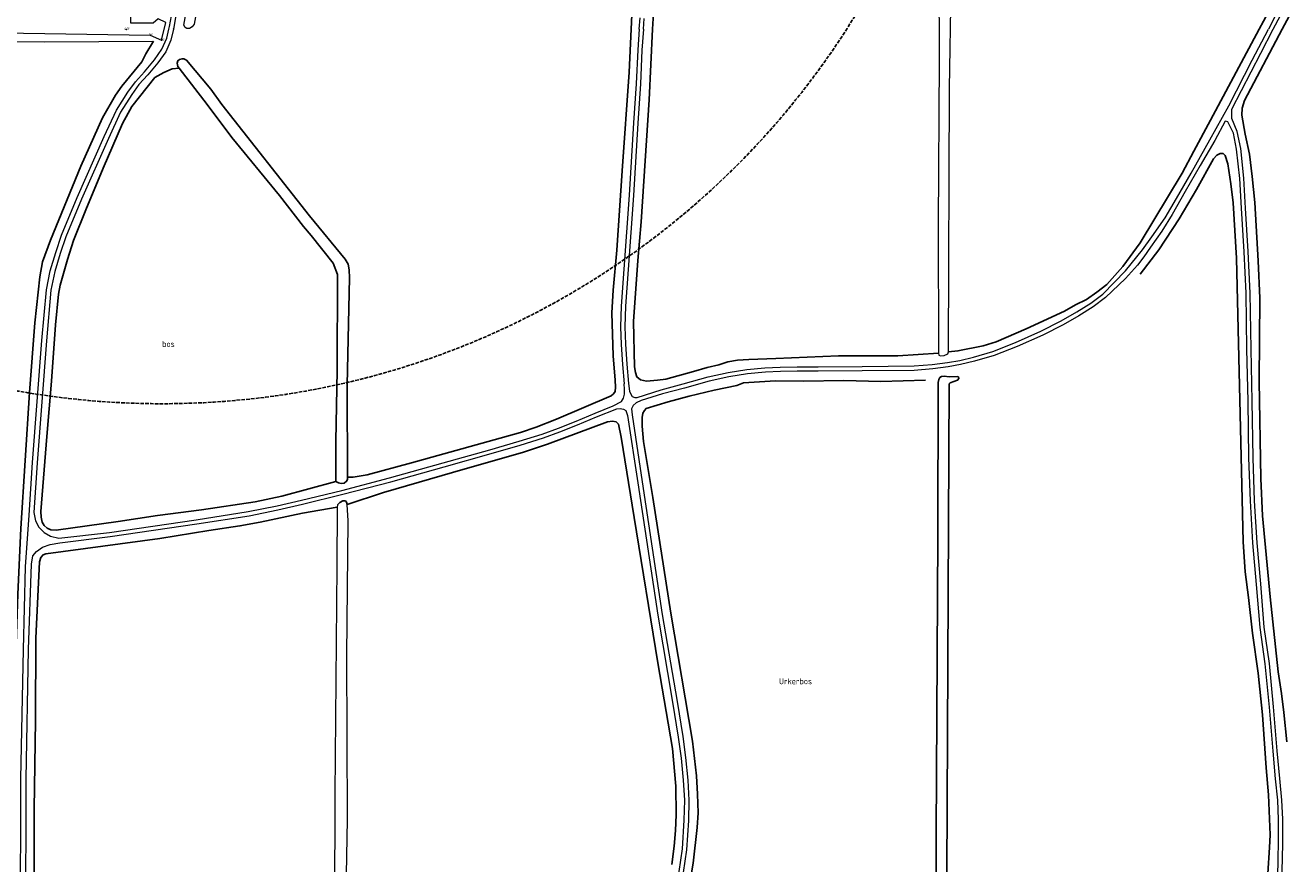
# Model space of a CAD drawing. Extents: x 168769 to 512904, y 516715 to 1559940.
# Tile 193 of 256: x 169120 to 169646, y 520654 to 521002. Entities that reach past the tile are written whole.
import ezdxf
from ezdxf.enums import TextEntityAlignment as Align

# ---------------------------------------------------------------- set-up
doc = ezdxf.new("R2010")
doc.units = 0
doc.header["$MEASUREMENT"] = 0
doc.linetypes.add('OVERBOUW', pattern=[2, 1.5, -0.5])
doc.layers.get('0').update_dxf_attribs({"linetype": 'CONTINUOUS'})
for name, color, linetype, lineweight in [('H01_HOOGTEPUNT', 7, 'CONTINUOUS', 18), ('H01_SYMBOOL', 7, 'CONTINUOUS', 18), ('T09_INSTEEKSLOOT', 72, 'CONTINUOUS', 0), ('T51_CULTUURSCHEIDING', 3, 'CONTINUOUS', 0), ('V00_kant_verharding', 252, 'CONTINUOUS', 0), ('W01_Kant_sloot', 140, 'CONTINUOUS', 0)]:
    doc.layers.add(name, color=color, linetype=linetype, lineweight=lineweight)
for name, color, linetype in [('nieuwemutatie', 2, 'OVERBOUW'), ('T07_SLOOT_GREPPEL', 140, 'CONTINUOUS'), ('Z05_Cultuuraanduiding', 3, 'CONTINUOUS'), ('Z09_FUNCTIEAANDUIDING', 7, 'CONTINUOUS')]:
    doc.layers.add(name, color=color, linetype=linetype)
doc.styles.add('ISOCP', font='isocp.shx', dxfattribs={"height": 1.8})
doc.styles.get("Standard").update_dxf_attribs({"font": 'ISOB.SHX'})

# ---------------------------------------------------------------- blocks, each defined once
blk = doc.blocks.new('HPUNT')
blk.add_circle((0, 0), 0.267)

msp = doc.modelspace()

# ---------------------------------------------------------------- linework, layer by layer
at = {"layer": 'nieuwemutatie'}
msp.add_circle((169176.9, 521182.32), 337.74, dxfattribs=at)
at = {"layer": 'T07_SLOOT_GREPPEL'}
for points in [[(169371.8, 521000), (169372.5, 521015), (169373, 521021.8), (169374, 521026.7), (169375.2, 521031.5), (169376.4, 521035.2), (169377.4, 521037.3), (169381.5, 521042.7), (169390.2, 521050.9), (169398.3, 521057.9), (169405.7, 521062.5), (169421.1, 521070.9), (169481.8, 521101.3), (169501.2, 521109.5), (169527.6, 521120.1), (169553.2, 521131.5), (169568.9, 521137.8), (169581, 521141.2), (169588.2, 521142.6), (169596.1, 521143.2), (169614.8, 521143.6), (169633.8, 521143.7), (169638.3, 521145.3), (169643.3, 521148)], [(169380.7, 521000), (169381.8, 521017.9), (169383.6, 521026.1), (169386.6, 521033), (169388.5, 521035.9), (169396.3, 521043.4), (169413.3, 521055.3), (169425.7, 521062.5), (169440.1, 521070.1), (169468.2, 521084.3), (169486.2, 521092.9), (169503, 521099.9)], [(169642.1, 521000), (169653.4, 521021.2), (169657.6, 521030.5), (169674.4, 521061.3), (169680.8, 521070.2), (169686.1, 521075.4), (169691.6, 521079.2), (169698.8, 521082.4), (169707.8, 521085.6)], [(169632.5, 521000), (169639.7, 521013.5), (169670.3, 521069.4), (169676.7, 521077.1), (169680.7, 521080.5), (169683.6, 521082.5)], [(169117.92, 520508.08), (169116.7, 520523), (169115.9, 520548.2), (169114.5, 520612.7), (169114.5, 520641.1), (169114.8, 520664.4), (169114.7, 520689.1), (169115.5, 520706.9), (169116.3, 520740.8), (169117.1, 520765.5), (169118.3, 520792.8), (169121.9, 520849.2), (169124.1, 520878.2), (169126.3, 520897.2), (169127.3, 520903.4), (169130.7, 520912.4), (169143.2, 520943.2), (169152.2, 520963.2), (169157.6, 520972.7), (169160.3, 520976.4), (169168.6, 520986.5), (169170.2, 520989.8), (169173.39, 520995.06)], [(169254.2, 520814.1), (169256.3, 520814.1), (169262.2, 520815.1), (169280.6, 520820), (169325.8, 520832.6), (169332.4, 520834.9), (169340.8, 520838.2), (169363.5, 520847.8), (169364.5, 520848.7), (169365.1, 520849.7), (169365.3, 520851.5), (169365.2, 520854.4), (169364.3, 520864.4), (169363.7, 520882.3), (169364.3, 520891.7), (169365.9, 520908.3), (169368, 520941.2), (169371, 520982.2), (169371.8, 521000)], [(169380.7, 521000), (169379.2, 520970.7), (169375.9, 520920.1), (169374.5, 520904), (169372.8, 520878.7), (169373.2, 520859.9), (169373.6, 520857.5), (169374.2, 520855.7), (169375.7, 520854.5), (169378.1, 520854), (169382.7, 520854.3), (169386.2, 520854.8), (169397.7, 520857.9), (169403.3, 520859.6), (169408.2, 520860.7), (169411.9, 520861.9), (169416, 520862.6), (169420.7, 520863), (169431.8, 520863.3), (169457.9, 520864.4), (169482.5, 520864.5), (169499.4, 520865.5)], [(169503.6, 520866.1), (169507.5, 520866.5), (169517.9, 520868.6), (169523.4, 520870.3), (169535.8, 520875.6), (169551.7, 520883), (169556.3, 520885.6), (169560.8, 520887.9), (169565.1, 520890.9), (169569.3, 520894.1), (169575.9, 520901.5), (169583.1, 520911.3), (169600.6, 520940.2), (169605.4, 520949.4), (169612.4, 520962.2), (169632.5, 521000)], [(169644, 520704.2), (169642.8, 520716.4), (169641.8, 520724.3), (169640.4, 520733.3), (169637.1, 520764.5), (169634, 520798), (169633.2, 520813.5), (169632.6, 520853.9), (169632.8, 520888.4), (169632.2, 520903.9), (169630.7, 520928.1), (169629.7, 520938.9), (169628.5, 520948.1), (169626.7, 520956.5), (169625.4, 520964.4), (169625.5, 520967.3), (169626.4, 520970.4), (169642.1, 521000)], [(169183.2, 520985.9), (169183.49, 520986.9), (169184.17, 520987.41), (169185.3, 520987.77), (169186.05, 520987.74), (169187.1, 520987.2)], [(169183.2, 520985.9), (169183.5, 520984.6), (169184.1, 520983.9)], [(169249.1, 520812.3), (169250.3, 520811.7), (169251.3, 520811.5), (169252.6, 520811.6), (169253.6, 520812.4), (169254, 520813.2), (169253.8, 520852.4), (169254.8, 520896.8), (169254.7, 520900.2), (169254.3, 520902.5), (169253, 520904.6), (169238.2, 520922.5), (169201.8, 520968.7), (169197.2, 520975.1), (169187.1, 520987.2)], [(169184.1, 520983.9), (169181.2, 520983.6), (169177.7, 520982), (169174, 520979.9), (169167.6, 520972), (169164.5, 520967.9), (169160.6, 520960.9), (169152.5, 520942.3), (169145.3, 520925.1), (169140.2, 520912.3), (169137.7, 520904.4), (169134.7, 520893.8), (169134, 520890.1), (169132.8, 520877.3), (169131.1, 520853.9), (169129.1, 520831), (169126.7, 520799.8), (169126.8, 520797.5), (169127.2, 520795.4), (169128, 520794), (169129.3, 520792.9), (169130.8, 520792.2), (169133, 520792.1), (169158.7, 520795.7), (169175.1, 520798.2), (169193.4, 520800.5), (169215.7, 520803.9), (169226.7, 520806.2), (169249.1, 520812.3)], [(169184.1, 520983.9), (169195.7, 520968.8), (169206, 520955), (169225.7, 520931), (169235.7, 520918.1), (169238.9, 520914.4), (169248.1, 520902.9), (169249.9, 520898.2), (169249.7, 520858.4), (169249.2, 520829.1), (169249.1, 520812.3)], [(169583.2, 520898.4), (169590.9, 520908.5), (169599.3, 520921.3), (169606.6, 520933.5), (169613.6, 520946.2), (169615, 520947.7), (169616.4, 520948.4), (169617.6, 520948.4), (169618.5, 520947.6), (169619.5, 520944.1), (169620.8, 520935.9), (169621.8, 520928), (169623.1, 520905), (169625.9, 520787.3), (169626.7, 520774.8), (169628.1, 520764.2), (169629.8, 520749.4), (169632.2, 520732.8), (169633.9, 520715.5), (169635.4, 520693.5), (169636.4, 520682.3), (169637.1, 520665.7), (169636.9, 520660.4), (169635.4, 520638.8)], [(169394.1, 520633.5), (169397.6, 520653.9), (169399.2, 520668.7), (169399.6, 520674.8), (169399.4, 520682.5), (169398.9, 520690.1), (169397.2, 520704.5), (169388.3, 520757.7), (169380.8, 520805.7), (169376.9, 520828.9), (169376.4, 520835.3), (169376.4, 520838.8), (169376.6, 520840.6), (169377.3, 520841.8), (169378, 520842.6), (169387.2, 520845.4), (169395.9, 520847.7), (169406.3, 520850.2), (169415.6, 520852.2), (169418.4, 520853.2), (169431.7, 520854.1), (169443.4, 520854), (169460.1, 520854.2), (169475.5, 520853.8), (169494, 520854.4)], [(169498.38, 520501.35), (169498.5, 520666.1), (169499.1, 520789.4), (169499.2, 520853.4), (169499.5, 520854.7), (169499.9, 520855.4), (169500.7, 520855.9), (169501.8, 520856), (169503.9, 520855.7), (169507.1, 520855.9), (169507.7, 520855.7), (169507.9, 520855.1), (169507.3, 520854.3), (169504.2, 520853.2), (169503.8, 520852.8), (169502.9, 520649.3), (169502.7, 520500)], [(169253.9, 520802.7), (169268.9, 520807.8), (169302.8, 520817.6), (169326.7, 520824.3), (169337.1, 520827.8), (169362, 520837.1), (169364, 520837.4), (169365.5, 520837), (169366.5, 520836.1), (169367.7, 520830.7), (169373, 520797.3), (169382.9, 520737), (169389, 520701.5), (169390.4, 520685.9), (169390.5, 520674), (169390.2, 520667.5), (169389.6, 520660.9), (169388.7, 520653.4)], [(169249.7, 520801.7), (169235.3, 520799.1), (169217.7, 520795.4), (169209.3, 520793.9), (169196.4, 520792), (169176.1, 520788.7), (169128.7, 520782.3), (169127.6, 520781.9), (169126.7, 520780.7), (169126.1, 520778.9), (169124.6, 520747.3), (169124.4, 520713.1), (169123.9, 520676.3), (169123.8, 520598.3), (169124.6, 520570.4), (169125.3, 520537), (169126.6, 520507.47)], [(169249.9, 520802.6), (169250.8, 520803.6), (169252, 520804.3), (169253.1, 520804.3), (169253.6, 520803.7), (169253.9, 520802.7)]]:
    msp.add_lwpolyline(points, dxfattribs=at)
at = {"layer": 'T09_INSTEEKSLOOT'}
for points in [[(169342.53, 521134.26), (169324.28, 521119.02), (169198.84, 521017.87), (169195.38, 521014.85), (169193.5, 521012.83), (169192.58, 521011.46), (169191.64, 521008.86), (169190.37, 521002.11), (169189.54, 521000.99), (169188.45, 521000.28), (169187.25, 521000.28), (169186.6, 521000.77), (169186.03, 521001.67), (169187.57, 521009.98), (169188.11, 521011.43)], [(169503.6, 520866.1), (169504, 520975.4), (169504.6, 521017.3), (169504.9, 521018.7), (169505.5, 521019.9), (169525.4, 521036.1), (169552.4, 521058.4), (169569, 521071.4), (169588.1, 521086), (169602.5, 521098.1), (169618.8, 521111.3), (169645.3, 521132.1)], [(169503, 521099.9), (169499.6, 521022.4), (169499.7, 520987.3), (169499.3, 520918.9), (169499.4, 520865.5)], [(169499.4, 520865.5), (169499.6, 520864.7), (169500.3, 520864.5), (169501.7, 520864.6), (169503.3, 520865.3), (169503.6, 520866.1)], [(169249.7, 520801.7), (169249.6, 520777.1), (169248.7, 520682.6), (169248.5, 520590.3), (169248.96, 520507.55)], [(169249.9, 520802.6), (169249.7, 520801.7)], [(169252.41, 520508.19), (169252.9, 520534.5), (169252.9, 520611.1), (169254, 520672), (169253.7, 520740.1), (169254.3, 520796), (169253.9, 520802.7)]]:
    msp.add_lwpolyline(points, dxfattribs=at)
at = {"layer": 'T51_CULTUURSCHEIDING'}
msp.add_lwpolyline([(169004.62, 520509.18), (169004.8, 520654.76), (169006.4, 520780.07), (169006.7, 520904.14), (169009.2, 520990.69), (169009.59, 520995.81), (169128.1, 520994.8), (169173.39, 520995.06)], dxfattribs=at)
at = {"layer": 'V00_kant_verharding'}
for points in [[(169638.4, 521000), (169644.4, 521011.4), (169651.7, 521025.5), (169654.3, 521030.9), (169664.2, 521049.8), (169672.3, 521064.8), (169677.3, 521071.3), (169680.7, 521075.6), (169685.3, 521079.1), (169691.3, 521082.7), (169698.5, 521085.9), (169707.2, 521088.6), (169710.2, 521089.5), (169723.68, 521092.97), (169728.54, 521094.02), (169732.26, 521094.89), (169743.34, 521097.95)], [(169649.9, 521025.6), (169640.1, 521007.1), (169636.4, 521000)], [(169179.8, 521000), (169180.1, 521001.1), (169180.91, 521005.62)], [(169181.8, 521000), (169182, 521000.7), (169182.9, 521005.8), (169183.23, 521007.49)], [(169375.1, 521000), (169375.5, 521004.7)], [(169376.9, 521000), (169377.2, 521004.5)], [(169121.73, 520500), (169120.4, 520522), (169118.9, 520561.5), (169118.2, 520626.9), (169118.4, 520688.9), (169119.4, 520742.6), (169120.3, 520776.9), (169121.8, 520798.4), (169123.2, 520820.2), (169127.1, 520870.8), (169129, 520891.9), (169130.6, 520899.8), (169132.9, 520907.4), (169135.3, 520914.5), (169141.8, 520930.2), (169153, 520955.5), (169158.1, 520966.4), (169162.8, 520973.9), (169165.9, 520978.1), (169169.7, 520982.3), (169173.8, 520987.3), (169176.9, 520991.7), (169179, 520996.3), (169179.8, 521000)], [(169181.8, 521000), (169180.7, 520995.5), (169178.5, 520990.6), (169175.2, 520986.1), (169171.1, 520981.1), (169167.4, 520977), (169164.4, 520972.9), (169159.8, 520965.6), (169154.7, 520954.7), (169143.6, 520929.5), (169137.1, 520913.9), (169134.7, 520906.9), (169132.5, 520899.4), (169130.8, 520891.7), (169129, 520870.7), (169125.1, 520820.1), (169123.8, 520799.4), (169124.4, 520796), (169125.8, 520793.3), (169128.1, 520791.1), (169130.7, 520789.6), (169134.2, 520788.8), (169155.2, 520791.2), (169191.2, 520796.4), (169212.8, 520799.8), (169224.8, 520802.2), (169234.9, 520804.5), (169251.6, 520808.6), (169271.5, 520813.8), (169293.7, 520820), (169313.1, 520825.5), (169325.3, 520829), (169334.9, 520832), (169341.6, 520834.5), (169348.9, 520837.3), (169356.8, 520840.7), (169364.3, 520843.7)], [(169375.1, 521000), (169374.5, 520991.5), (169373.8, 520977.3), (169372.8, 520961.1), (169370.9, 520931.1), (169368.7, 520900.4), (169367.7, 520885.1), (169367.3, 520876.5), (169367.6, 520869.2), (169368.2, 520860.9), (169368.9, 520852.8)], [(169376.9, 521000), (169376.2, 520991.3), (169375.6, 520977.3), (169374.6, 520961), (169372.7, 520931), (169370.5, 520900.3), (169369.4, 520885), (169369.1, 520876.5), (169369.4, 520869.3), (169370, 520861), (169370.7, 520853)], [(169374.3, 520847.2), (169384.2, 520850.4), (169393.4, 520852.8), (169403.7, 520855.7), (169412, 520857.5), (169419.8, 520858.8), (169427.3, 520859.5), (169433.7, 520859.8), (169440.7, 520859.9), (169449.4, 520859.9), (169467.7, 520860), (169489.3, 520860.3), (169496.8, 520860.9), (169503.1, 520861.7), (169508.2, 520862.5), (169513.9, 520863.9), (169522, 520866.3), (169531.4, 520870), (169541.9, 520874.7), (169550.3, 520879), (169556.9, 520882.7), (169562.6, 520886.3), (169567.6, 520890.1), (169577, 520899.7), (169584.1, 520908.4), (169588, 520913.9), (169593.5, 520921.7), (169598.2, 520929.7), (169604.3, 520940.3), (169612.1, 520954.1), (169620, 520968.2), (169629.6, 520987.1), (169636.4, 521000)], [(169642, 520648.4), (169642.2, 520655.2), (169642.4, 520663.1), (169642.4, 520672.2), (169642, 520680.1), (169641.1, 520689.1), (169640.1, 520700.5), (169638.5, 520718.8), (169636.8, 520736.8), (169634.7, 520751.8), (169633.3, 520769.8), (169631.7, 520786.9), (169630.6, 520804.3), (169630.1, 520822.1), (169629.7, 520845.6), (169629.2, 520867.2), (169628.8, 520890.5), (169628, 520907.7), (169626.9, 520925.8), (169626.2, 520938.2), (169624.9, 520950.5), (169623.4, 520957.6), (169621.2, 520962.9), (169621.2, 520966.8), (169633.2, 520990.1), (169638.4, 521000)], [(169640.3, 520648.5), (169640.4, 520655.3), (169640.6, 520663.1), (169640.6, 520672.1), (169640.3, 520680), (169639.4, 520688.9), (169638.4, 520700.4), (169636.8, 520718.7), (169635, 520736.6), (169633, 520751.7), (169631.5, 520769.6), (169629.9, 520786.8), (169628.9, 520804.3), (169628.3, 520822.1), (169628, 520845.6), (169627.5, 520867.2), (169627.1, 520890.5), (169626.3, 520907.6), (169625.2, 520925.7), (169624.5, 520938.1), (169623.2, 520950.2), (169621.9, 520956.8), (169619.5, 520961.6), (169618.5, 520961.9), (169614.2, 520953.8), (169608.1, 520943.4), (169601.9, 520932.6), (169596.5, 520923.1), (169592.1, 520916.2), (169587.5, 520909.5), (169584.7, 520905.5), (169582, 520902.1), (169577.1, 520896.6), (169568.7, 520888.7), (169563.6, 520884.8), (169557.7, 520881.1), (169551.2, 520877.3), (169542.7, 520873), (169532.1, 520868.3), (169522.5, 520864.6), (169514.3, 520862.2), (169508.5, 520860.8), (169503.4, 520859.9), (169497, 520859.1), (169489.3, 520858.4), (169467.7, 520858.2), (169449.4, 520858.1), (169440.7, 520858.1), (169433.8, 520858), (169427.5, 520857.7), (169420.1, 520857), (169412.4, 520855.7), (169404.2, 520853.9), (169393.9, 520851.1), (169384.8, 520848.7), (169375.9, 520845.9)], [(169370.7, 520853), (169371.1, 520849.8), (169371.6, 520848.5), (169372.2, 520847.6), (169373.3, 520847.1), (169374.3, 520847.2)], [(169364.3, 520843.7), (169367.8, 520845.5), (169368.6, 520846.9), (169369, 520848.5), (169369, 520850.6), (169368.9, 520852.8)], [(169120.4, 520626.9), (169120.6, 520688.9), (169121.6, 520742.6), (169122.8, 520778), (169123.4, 520781.5), (169124.9, 520783.3), (169127.4, 520785), (169130.6, 520786.1), (169134.6, 520786.9), (169155.5, 520789.5), (169191.4, 520794.8), (169213.1, 520798.1), (169225.1, 520800.5), (169235.3, 520802.9), (169252, 520807), (169272, 520812.2), (169294.1, 520818.4), (169313.6, 520823.9), (169325.7, 520827.4), (169335.4, 520830.4), (169342.2, 520832.9), (169349.5, 520835.8), (169357.4, 520839.2), (169365.8, 520842.5)], [(169365.8, 520842.5), (169367.2, 520842.6), (169368.6, 520842.3), (169369.6, 520841.8), (169370.3, 520839.7)], [(169375.9, 520845.9), (169373.8, 520844.9), (169372.6, 520843.8), (169371.9, 520842.5), (169372.2, 520840)], [(169370.3, 520839.7), (169374.5, 520811.8), (169382.9, 520756.8), (169389, 520720.7), (169391.3, 520706.2), (169392.6, 520697.5), (169393.4, 520688.3), (169393.9, 520680.1), (169393.7, 520671.7), (169393, 520659.8), (169391.6, 520650.4), (169389.9, 520640.2), (169386.4, 520623.2), (169380, 520593.4), (169375.4, 520571.1), (169372.3, 520554.3), (169370, 520535.9), (169367.2, 520513.6), (169366.18, 520500)], [(169372.2, 520840), (169376.3, 520812.1), (169384.7, 520757.1), (169390.9, 520721), (169393.2, 520706.5), (169394.4, 520697.7), (169395.3, 520688.4), (169395.7, 520680.1), (169395.6, 520671.6), (169394.8, 520659.5), (169393.4, 520650.1), (169391.8, 520639.8), (169388.2, 520622.8), (169381.8, 520593.1), (169377.2, 520570.7), (169374.2, 520554), (169371.8, 520535.7), (169369.1, 520513.5), (169367.99, 520500)]]:
    msp.add_lwpolyline(points, dxfattribs=at)
at = {"layer": 'W01_Kant_sloot'}
msp.add_lwpolyline([(169008.65, 521354.94), (169005.92, 521171.55), (169004.45, 521107.73), (168998.78, 520850.17), (168993.11, 520323.63), (168992.63, 520307.91), (168993.71, 520305.69), (168996.05, 520305.75), (168997.59, 520307.18), (169003.15, 520850.18), (169005.55, 520998.02), (169005.6, 521000.22), (169172.09, 520997.56), (169176.8, 520995.41), (169178.59, 521002.78), (169175.43, 521004.26), (169173.36, 521002.45), (169164.04, 521002.46), (169164.66, 521108.43), (169380.28, 521267.44, 0.208441), (169382.92, 521273.19), (169384.55, 521482.08), (169385.61, 521605.17)], format="xyb", dxfattribs=at)

# ---------------------------------------------------------------- block references
at = {"layer": 'H01_SYMBOOL', "xscale": 0.5, "yscale": 0.5, "zscale": 0.5}
for p in [(169162.16, 520999.84), (169172.09, 520997.56), (169176.8, 520995.41)]:
    msp.add_blockref('HPUNT', p, dxfattribs=at)

# ---------------------------------------------------------------- texts
at = {"layer": 'H01_HOOGTEPUNT', "oblique": 15, "width": 0.7125}
for s, p in [('-3.08', (169162.16, 520999.84)), ('-1.92', (169172.09, 520997.56)), ('-1.42', (169176.8, 520995.41))]:
    msp.add_text(s, height=0.8, dxfattribs=at).set_placement(p, align=Align.CENTER)
at = {"layer": 'Z05_Cultuuraanduiding', "style": 'ISOCP'}
msp.add_text('bos', height=2.5, dxfattribs=at).set_placement((169177.03, 520868.13))
at = {"layer": 'Z09_FUNCTIEAANDUIDING', "style": 'ISOCP'}
msp.add_text('Urkerbos', height=2.5, dxfattribs=at).set_placement((169433.17, 520728.16))

doc.saveas('drawing.dxf')
